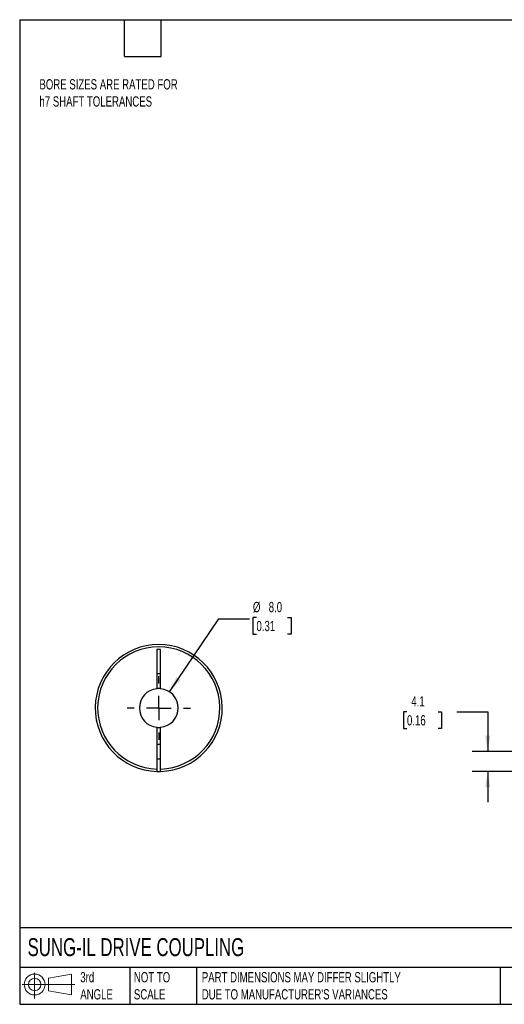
# Model space of a CAD drawing. Header units: millimetres. Extents: x 6 to 273, y 6 to 210.
# Tile 1 of 3: x 6 to 106, y 6 to 210. Entities that reach past the tile are written whole.
import ezdxf

# ---------------------------------------------------------------- set-up
doc = ezdxf.new("R2010")
doc.units = ezdxf.units.MM
doc.linetypes.add('SLD-Center', pattern=[19.05, 15.24, -1.27, 1.27, -1.27])
doc.linetypes.add('SLD-Solid', pattern=[0])
doc.layers.add('CENTER', color=40, linetype='SLD-Center')
doc.layers.add('SLD-DEFPOINTS', color=7, linetype='Continuous')
doc.layers.add('DIMENSIONS', color=140, linetype='SLD-Solid', lineweight=25)
doc.layers.add('TEXT', color=140, linetype='SLD-Solid', lineweight=25)
doc.styles.add('SLDTEXTSTYLE0', font='TXT', dxfattribs={"width": 0.7})
doc.dimstyles.new('SLDDIMSTYLE1', dxfattribs={"dimtxt": 2.158008, "dimasz": 3.302, "dimexe": 0, "dimexo": 0.0625, "dimgap": 0.539502, "dimtad": 0, "dimtih": 1, "dimtoh": 1, "dimdec": 1, "dimrnd": 1e-09, "dimzin": 12, "dimdsep": 46, "dimtxsty": 'SLDTEXTSTYLE0', "dimsah": 1, "dimcen": 0.09, "dimadec": 0, "dimazin": 3, "dimtfac": 1, "dimtdec": 1, "dimtmove": 0, "dimatfit": 0, "dimfxl": 0, "dimfrac": 2, "dimtolj": 1, "dimtzin": 12, "dimarcsym": 0})
doc.dimstyles.new('SLDDIMSTYLE3', dxfattribs={"dimtxt": 2.158008, "dimasz": 3.302, "dimexe": 0, "dimexo": 0.0625, "dimgap": 0.539502, "dimtad": 0, "dimtih": 1, "dimtoh": 1, "dimdec": 1, "dimrnd": 1e-09, "dimzin": 4, "dimdsep": 46, "dimtxsty": 'SLDTEXTSTYLE0', "dimsah": 1, "dimcen": 0, "dimadec": 0, "dimazin": 1, "dimtfac": 1, "dimtdec": 1, "dimtofl": 0, "dimtmove": 0, "dimatfit": 3, "dimfxl": 0, "dimfrac": 2, "dimtolj": 1, "dimtzin": 12, "dimarcsym": 0})

# ---------------------------------------------------------------- blocks, each defined once
blk = doc.blocks.new('Block11')
at = {"color": 7, "linetype": 'SLD-Solid', "lineweight": 18}
for p, q in [((2.59, 5.31), (2.59, 0)), ((5.48, 4.17), (10.18, 5.03)), ((5.48, 1.6), (5.48, 4.17)), ((10.18, 5.03), (10.18, 0.73)), ((0, 2.88), (10.87, 2.88)), ((5.48, 1.6), (10.18, 0.73))]:
    blk.add_line(p, q, dxfattribs=at)
for radius in [2.15, 1.29]:
    blk.add_circle((2.59, 2.88), radius, dxfattribs=at)
blk = doc.blocks.new('Block12')
at = {"layer": 'SLD-DEFPOINTS'}
blk.add_blockref('Block11', (0, 0), dxfattribs=at)
blk = doc.blocks.new('_D_2')
at = {"layer": 'DIMENSIONS'}
for p, q in [((86.24, 66.73), (85.52, 66.73)), ((85.52, 66.73), (85.52, 63.3)), ((92.65, 66.73), (93.38, 66.73)), ((93.38, 66.73), (93.38, 63.3)), ((96.55, 66.73), (102.9, 66.73)), ((102.9, 66.73), (102.9, 58.5)), ((85.52, 63.3), (86.24, 63.3)), ((93.38, 63.3), (92.65, 63.3)), ((112.6, 58.5), (99.72, 58.5)), ((114.89, 54.41), (99.72, 54.41)), ((102.9, 54.41), (102.9, 48.06))]:
    blk.add_line(p, q, dxfattribs=at)
for points in [[(102.9, 58.5), (103.4, 61.81), (102.39, 61.81)], [(102.9, 54.41), (102.39, 51.11), (103.4, 51.11)]]:
    blk.add_solid(points, dxfattribs=at)
at = {"layer": 'DIMENSIONS', "char_height": 2.117, "attachment_point": 1, "style": 'SLDTEXTSTYLE0'}
for s, insert in [('4.1', (87.14, 69.94)), ('0.16', (86.24, 66.02))]:
    blk.add_mtext(s, dxfattribs=dict(at, insert=insert))
blk = doc.blocks.new('_D_8')
at = {"layer": 'DIMENSIONS'}
for p, q in [((37.26, 70.82), (47.4, 85.88)), ((47.4, 85.88), (53.75, 85.88)), ((55.19, 86.18), (54.47, 86.18)), ((54.47, 86.18), (54.47, 82.75)), ((61.61, 86.18), (62.33, 86.18)), ((62.33, 86.18), (62.33, 82.75)), ((54.47, 82.75), (55.19, 82.75)), ((62.33, 82.75), (61.61, 82.75))]:
    blk.add_line(p, q, dxfattribs=at)
blk.add_solid([(37.26, 70.82), (39.53, 73.28), (38.68, 73.85)], dxfattribs=at)
at = {"layer": 'DIMENSIONS', "char_height": 2.117, "attachment_point": 1, "style": 'SLDTEXTSTYLE0'}
for s, insert in [('%%c', (54.46, 89.39)), ('8.0', (57.72, 89.39)), ('0.31', (55.19, 85.48))]:
    blk.add_mtext(s, dxfattribs=dict(at, insert=insert))
blk = doc.blocks.new('SW_CENTERMARKSYMBOL_3')
at = {"layer": 'CENTER', "color": 0}
for p, q in [((0, 5.08), (0, 6.54)), ((0, 0), (0, 2.54)), ((-5.08, 0), (-6.54, 0)), ((0, 0), (-2.54, 0)), ((0, 0), (0, -2.54)), ((0, 0), (2.54, 0)), ((5.08, 0), (6.54, 0)), ((0, -5.08), (0, -6.54))]:
    blk.add_line(p, q, dxfattribs=at)

msp = doc.modelspace()

# ---------------------------------------------------------------- linework, layer by layer
for p, q in [((35.4, 79.6), (34.65, 79.6)), ((34.65, 79.6), (34.65, 71.49)), ((35.4, 71.49), (35.4, 79.6)), ((34.65, 74.6), (35.4, 74.6)), ((34.65, 63.52), (34.65, 54.91)), ((35.4, 54.91), (35.4, 63.52)), ((35.4, 60), (34.65, 60)), ((34.65, 57), (35.4, 57))]:
    msp.add_line(p, q)
for radius, start, end in [(13.1, 271.6404, 268.3596), (12.6, 271.7055, 268.2945), (4, 95.3794, 264.6206), (4, 84.6206, 95.3794), (4, 275.3794, 84.6206), (4, 264.6206, 275.3794), (13.1, 268.3596, 271.6404)]:
    msp.add_arc((35.03, 67.5), radius, start, end)
for points in [[(34.65, 54.91), (34.65, 54.78), (34.65, 54.65), (34.65, 54.46), (34.65, 54.41), (34.65, 54.41)], [(35.4, 54.41), (35.4, 54.41), (35.4, 54.46), (35.4, 54.65), (35.4, 54.78), (35.4, 54.91)]]:
    msp.add_open_spline(points, degree=3, knots=[0, 0, 0, 0, 0.5, 0.5, 1, 1, 1, 1])
at = {"layer": 'TEXT'}
for p, q in [((6.35, 209.55), (273.05, 209.55)), ((6.35, 209.55), (6.35, 6.35)), ((27.94, 201.93), (27.94, 209.55)), ((35.56, 201.93), (35.56, 209.55)), ((27.94, 201.93), (35.56, 201.93)), ((273.05, 22.13), (6.35, 22.13)), ((273.05, 13.97), (6.35, 13.97)), ((29.04, 13.97), (29.04, 6.35)), ((42.84, 13.97), (42.84, 6.35)), ((105.48, 13.97), (105.48, 6.35)), ((6.35, 6.35), (273.05, 6.35))]:
    msp.add_line(p, q, dxfattribs=at)

# ---------------------------------------------------------------- block references
at = {"layer": 'CENTER'}
msp.add_blockref('SW_CENTERMARKSYMBOL_3', (35.03, 67.5), dxfattribs=at)
at = {"layer": 'SLD-DEFPOINTS'}
msp.add_blockref('Block12', (6.84, 7.55), dxfattribs=at)

# ---------------------------------------------------------------- texts
at = {"layer": 'TEXT', "attachment_point": 1, "style": 'SLDTEXTSTYLE0'}
for s, insert, char_height in [('BORE SIZES ARE RATED FOR^Jh7 SHAFT TOLERANCES', (10.42, 197.27), 2.1167), ('SUNG-IL DRIVE COUPLING', (7.97, 20), 3.7042), ('3rd^JANGLE', (18.85, 13), 2.117), ('NOT TO^JSCALE', (29.91, 13), 2.1167), ("PART DIMENSIONS MAY DIFFER SLIGHTLY ^JDUE TO MANUFACTURER'S VARIANCES", (43.91, 13), 2.1167)]:
    msp.add_mtext(s, dxfattribs=dict(at, insert=insert, char_height=char_height))

# ---------------------------------------------------------------- dimensions: what is measured, and where the dimension line sits
at = {"layer": 'DIMENSIONS'}
dim = msp.add_diameter_dim_2p(p1=(32.79, 64.19), p2=(37.26, 70.82), dimstyle='SLDDIMSTYLE3', dxfattribs=at)
dim.commit()
dim.dimension.update_dxf_attribs({"geometry": '_D_8', "text_midpoint": (58.4, 85.88), "dimtype": 163})
dim = msp.add_linear_dim(base=(102.9, 54.41), p1=(113.87, 58.5), p2=(116.16, 54.41), angle=90, dimstyle='SLDDIMSTYLE1', dxfattribs=at)
dim.commit()
dim.dimension.update_dxf_attribs({"geometry": '_D_2', "text_midpoint": (102.9, 66.73), "dimtype": 160})

doc.saveas('drawing.dxf')
